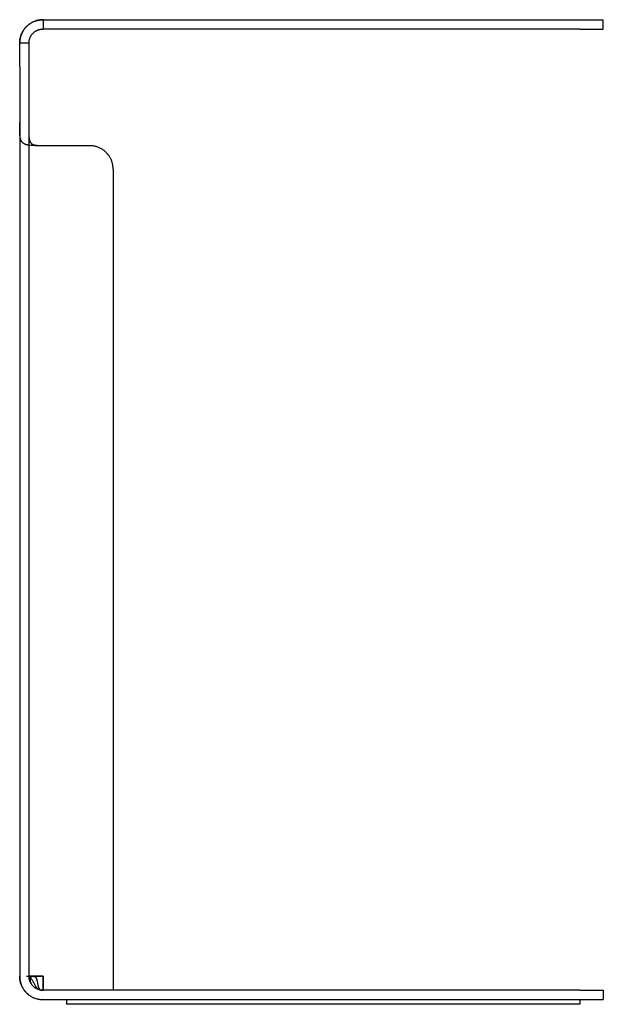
# Model space of a CAD drawing. Header units: millimetres. Extents: x 5000 to 5961, y 0 to 816.
# Tile 3 of 3: x 5711 to 5961, y 394 to 816. Entities that reach past the tile are written whole.
import ezdxf

# ---------------------------------------------------------------- set-up
doc = ezdxf.new("R2010")
doc.units = ezdxf.units.MM
doc.layers.add('Make2D$Sichtbar$Kurven', color=18, linetype='Continuous', true_color=0x000000)

msp = doc.modelspace()

# ---------------------------------------------------------------- linework, layer by layer
at = {"layer": 'Make2D$Sichtbar$Kurven', "color": 18, "lineweight": -3, "true_color": 0x000000}
for p, q in [((5715.69, 814.49), (5715.4, 814.29)), ((5715.45, 814.34), (5715.74, 814.54)), ((5715.98, 814.68), (5715.69, 814.49)), ((5715.74, 814.54), (5716.03, 814.73)), ((5716.28, 814.86), (5715.98, 814.68)), ((5716.03, 814.73), (5716.32, 814.9)), ((5716.58, 815.03), (5716.28, 814.86)), ((5716.32, 814.9), (5716.63, 815.07)), ((5716.89, 815.19), (5716.58, 815.03)), ((5716.63, 815.07), (5716.94, 815.22)), ((5717.21, 815.34), (5716.89, 815.19)), ((5716.94, 815.22), (5717.25, 815.37)), ((5717.53, 815.47), (5717.21, 815.34)), ((5717.25, 815.37), (5717.57, 815.5)), ((5717.86, 815.6), (5717.53, 815.47)), ((5717.57, 815.5), (5717.89, 815.62)), ((5718.19, 815.71), (5717.86, 815.6)), ((5717.89, 815.62), (5718.22, 815.73)), ((5718.52, 815.81), (5718.19, 815.71)), ((5718.22, 815.73), (5718.55, 815.83)), ((5718.86, 815.9), (5718.52, 815.81)), ((5718.55, 815.83), (5718.88, 815.92)), ((5719.2, 815.98), (5718.86, 815.9)), ((5718.88, 815.92), (5719.22, 815.99)), ((5719.54, 816.05), (5719.2, 815.98)), ((5719.22, 815.99), (5719.56, 816.06)), ((5719.89, 816.1), (5719.54, 816.05)), ((5719.56, 816.06), (5719.9, 816.11)), ((5720.23, 816.15), (5719.89, 816.1)), ((5719.9, 816.11), (5720.24, 816.15)), ((5720.58, 816.18), (5720.23, 816.15)), ((5720.24, 816.15), (5720.59, 816.18)), ((5720.93, 816.19), (5720.58, 816.18)), ((5720.59, 816.18), (5720.93, 816.2)), ((5720.93, 816.2), (5721.28, 816.2)), ((5721.28, 816.2), (5720.93, 816.19)), ((5721.28, 816.2), (5721.28, 816.2)), ((5721.28, 816.2), (5721.28, 812.2)), ((5721.28, 816.2), (5951.28, 816.2)), ((5721.28, 816.2), (5721.28, 812.2)), ((5951.28, 816.2), (5961.28, 816.2)), ((5961.28, 812.2), (5961.28, 816.2)), ((5712.14, 810.27), (5712.01, 809.95)), ((5712.05, 810.08), (5712.19, 810.4)), ((5712.29, 810.58), (5712.14, 810.27)), ((5712.19, 810.4), (5712.34, 810.71)), ((5712.45, 810.9), (5712.29, 810.58)), ((5712.34, 810.71), (5712.5, 811.01)), ((5712.62, 811.2), (5712.45, 810.9)), ((5712.5, 811.01), (5712.67, 811.31)), ((5712.8, 811.5), (5712.62, 811.2)), ((5712.67, 811.31), (5712.85, 811.61)), ((5712.99, 811.79), (5712.8, 811.5)), ((5712.85, 811.61), (5713.04, 811.9)), ((5713.19, 812.08), (5712.99, 811.79)), ((5713.04, 811.9), (5713.24, 812.18)), ((5713.4, 812.36), (5713.19, 812.08)), ((5713.24, 812.18), (5713.45, 812.45)), ((5713.62, 812.63), (5713.4, 812.36)), ((5713.45, 812.45), (5713.67, 812.72)), ((5713.85, 812.89), (5713.62, 812.63)), ((5713.67, 812.72), (5713.9, 812.97)), ((5714.08, 813.15), (5713.85, 812.89)), ((5713.9, 812.97), (5714.14, 813.22)), ((5714.33, 813.39), (5714.08, 813.15)), ((5714.14, 813.22), (5714.39, 813.47)), ((5714.59, 813.63), (5714.33, 813.39)), ((5714.39, 813.47), (5714.64, 813.7)), ((5714.85, 813.86), (5714.59, 813.63)), ((5714.64, 813.7), (5714.9, 813.92)), ((5715.12, 814.08), (5714.85, 813.86)), ((5714.9, 813.92), (5715.17, 814.14)), ((5715.4, 814.29), (5715.12, 814.08)), ((5715.17, 814.14), (5715.45, 814.34)), ((5716.74, 810.16), (5716.88, 810.31)), ((5716.88, 810.31), (5717.02, 810.46)), ((5717.02, 810.46), (5717.17, 810.6)), ((5717.17, 810.6), (5717.32, 810.74)), ((5717.32, 810.74), (5717.48, 810.87)), ((5717.48, 810.87), (5717.64, 810.99)), ((5717.64, 810.99), (5717.81, 811.12)), ((5717.81, 811.12), (5717.98, 811.23)), ((5717.98, 811.23), (5718.15, 811.34)), ((5718.15, 811.34), (5718.33, 811.44)), ((5718.33, 811.44), (5718.51, 811.54)), ((5718.51, 811.54), (5718.69, 811.63)), ((5718.69, 811.63), (5718.88, 811.72)), ((5718.88, 811.72), (5719.07, 811.79)), ((5719.07, 811.79), (5719.26, 811.86)), ((5719.26, 811.86), (5719.46, 811.93)), ((5719.46, 811.93), (5719.65, 811.99)), ((5719.65, 811.99), (5719.85, 812.04)), ((5719.85, 812.04), (5720.05, 812.08)), ((5720.05, 812.08), (5720.26, 812.12)), ((5720.26, 812.12), (5720.46, 812.15)), ((5720.46, 812.15), (5720.66, 812.17)), ((5720.66, 812.17), (5720.87, 812.19)), ((5720.87, 812.19), (5721.07, 812.2)), ((5721.07, 812.2), (5721.28, 812.2)), ((5951.28, 812.2), (5721.28, 812.2)), ((5951.28, 812.2), (5961.28, 812.2)), ((5711.28, 806.2), (5711.33, 807.18)), ((5711.3, 806.9), (5711.28, 806.55)), ((5711.28, 806.55), (5711.28, 806.2)), ((5715.28, 806.2), (5711.28, 806.2)), ((5715.28, 806.2), (5711.28, 806.2)), ((5711.28, 796.2), (5711.28, 806.2)), ((5711.33, 807.25), (5711.3, 806.9)), ((5711.38, 807.59), (5711.33, 807.25)), ((5711.35, 807.42), (5711.4, 807.76)), ((5711.43, 807.94), (5711.38, 807.59)), ((5711.4, 807.76), (5711.46, 808.1)), ((5711.5, 808.28), (5711.43, 807.94)), ((5711.46, 808.1), (5711.53, 808.44)), ((5711.57, 808.62), (5711.5, 808.28)), ((5711.53, 808.44), (5711.61, 808.77)), ((5711.67, 808.96), (5711.57, 808.62)), ((5711.61, 808.77), (5711.7, 809.11)), ((5711.77, 809.29), (5711.67, 808.96)), ((5711.7, 809.11), (5711.81, 809.43)), ((5711.88, 809.62), (5711.77, 809.29)), ((5711.81, 809.43), (5711.92, 809.76)), ((5712.01, 809.95), (5711.88, 809.62)), ((5711.92, 809.76), (5712.05, 810.08)), ((5715.28, 806.41), (5715.29, 806.61)), ((5715.28, 806.2), (5715.28, 806.41)), ((5715.28, 796.2), (5715.28, 806.2)), ((5715.29, 806.61), (5715.31, 806.82)), ((5715.31, 806.82), (5715.33, 807.02)), ((5715.33, 807.02), (5715.36, 807.22)), ((5715.36, 807.22), (5715.4, 807.42)), ((5715.4, 807.42), (5715.44, 807.62)), ((5715.44, 807.62), (5715.49, 807.82)), ((5715.49, 807.82), (5715.55, 808.02)), ((5715.55, 808.02), (5715.61, 808.22)), ((5715.61, 808.22), (5715.68, 808.41)), ((5715.68, 808.41), (5715.76, 808.6)), ((5715.76, 808.6), (5715.85, 808.79)), ((5715.85, 808.79), (5715.94, 808.97)), ((5715.94, 808.97), (5716.03, 809.15)), ((5716.03, 809.15), (5716.14, 809.33)), ((5716.14, 809.33), (5716.25, 809.5)), ((5716.25, 809.5), (5716.36, 809.67)), ((5716.36, 809.67), (5716.48, 809.84)), ((5716.48, 809.84), (5716.61, 810)), ((5716.61, 810), (5716.74, 810.16)), ((5711.28, 796.2), (5711.28, 406.2)), ((5715.28, 406.2), (5715.28, 796.2)), ((5711.29, 768.49), (5711.28, 772.19)), ((5711.33, 767.3), (5711.29, 768.49)), ((5715.29, 768.18), (5715.28, 771.81)), ((5715.35, 766.24), (5715.29, 768.18)), ((5711.37, 766.72), (5711.33, 767.3)), ((5711.39, 766.45), (5711.37, 766.72)), ((5711.42, 766.19), (5711.39, 766.45)), ((5711.45, 765.94), (5711.42, 766.19)), ((5711.49, 765.7), (5711.45, 765.94)), ((5711.53, 765.47), (5711.49, 765.7)), ((5711.55, 765.36), (5711.53, 765.47)), ((5711.58, 765.25), (5711.55, 765.36)), ((5711.6, 765.14), (5711.58, 765.25)), ((5711.63, 765.04), (5711.6, 765.14)), ((5711.66, 764.94), (5711.63, 765.04)), ((5711.7, 764.84), (5711.66, 764.94)), ((5711.73, 764.74), (5711.7, 764.84)), ((5711.77, 764.65), (5711.73, 764.74)), ((5711.81, 764.55), (5711.77, 764.65)), ((5711.85, 764.46), (5711.81, 764.55)), ((5711.9, 764.37), (5711.85, 764.46)), ((5711.95, 764.28), (5711.9, 764.37)), ((5712, 764.19), (5711.95, 764.28)), ((5712.05, 764.11), (5712, 764.19)), ((5712.1, 764.02), (5712.05, 764.11)), ((5712.16, 763.94), (5712.1, 764.02)), ((5712.22, 763.86), (5712.16, 763.94)), ((5712.29, 763.77), (5712.22, 763.86)), ((5715.39, 765.78), (5715.35, 766.24)), ((5715.41, 765.56), (5715.39, 765.78)), ((5715.44, 765.34), (5715.41, 765.56)), ((5715.47, 765.12), (5715.44, 765.34)), ((5715.51, 764.91), (5715.47, 765.12)), ((5715.53, 764.81), (5715.51, 764.91)), ((5715.55, 764.71), (5715.53, 764.81)), ((5715.58, 764.61), (5715.55, 764.71)), ((5715.6, 764.51), (5715.58, 764.61)), ((5715.63, 764.41), (5715.6, 764.51)), ((5715.66, 764.32), (5715.63, 764.41)), ((5715.69, 764.22), (5715.66, 764.32)), ((5715.72, 764.13), (5715.69, 764.22)), ((5715.76, 764.04), (5715.72, 764.13)), ((5715.8, 763.95), (5715.76, 764.04)), ((5715.84, 763.86), (5715.8, 763.95)), ((5715.88, 763.78), (5715.84, 763.86)), ((5712.37, 763.68), (5712.29, 763.77)), ((5712.45, 763.59), (5712.37, 763.68)), ((5712.53, 763.5), (5712.45, 763.59)), ((5712.57, 763.46), (5712.53, 763.5)), ((5712.62, 763.42), (5712.57, 763.46)), ((5712.66, 763.38), (5712.62, 763.42)), ((5712.7, 763.34), (5712.66, 763.38)), ((5712.75, 763.31), (5712.7, 763.34)), ((5712.79, 763.27), (5712.75, 763.31)), ((5712.84, 763.23), (5712.79, 763.27)), ((5712.88, 763.2), (5712.84, 763.23)), ((5712.93, 763.16), (5712.88, 763.2)), ((5712.98, 763.13), (5712.93, 763.16)), ((5713.02, 763.1), (5712.98, 763.13)), ((5713.07, 763.07), (5713.02, 763.1)), ((5713.12, 763.04), (5713.07, 763.07)), ((5713.17, 763.01), (5713.12, 763.04)), ((5713.27, 762.95), (5713.17, 763.01)), ((5713.37, 762.9), (5713.27, 762.95)), ((5713.48, 762.85), (5713.37, 762.9)), ((5713.59, 762.8), (5713.48, 762.85)), ((5713.7, 762.75), (5713.59, 762.8)), ((5713.81, 762.71), (5713.7, 762.75)), ((5713.93, 762.67), (5713.81, 762.71)), ((5714.05, 762.63), (5713.93, 762.67)), ((5714.17, 762.59), (5714.05, 762.63)), ((5714.3, 762.56), (5714.17, 762.59)), ((5714.42, 762.53), (5714.3, 762.56)), ((5714.56, 762.5), (5714.42, 762.53)), ((5714.83, 762.45), (5714.56, 762.5)), ((5715.12, 762.4), (5714.83, 762.45)), ((5715.42, 762.36), (5715.12, 762.4)), ((5716.08, 762.28), (5715.42, 762.36)), ((5715.92, 763.69), (5715.88, 763.78)), ((5715.97, 763.61), (5715.92, 763.69)), ((5716.02, 763.53), (5715.97, 763.61)), ((5716.07, 763.46), (5716.02, 763.53)), ((5716.12, 763.38), (5716.07, 763.46)), ((5716.48, 762.25), (5716.08, 762.28)), ((5716.17, 763.31), (5716.12, 763.38)), ((5716.23, 763.24), (5716.17, 763.31)), ((5716.29, 763.17), (5716.23, 763.24)), ((5716.32, 763.13), (5716.29, 763.17)), ((5716.35, 763.1), (5716.32, 763.13)), ((5716.38, 763.07), (5716.35, 763.1)), ((5716.41, 763.04), (5716.38, 763.07)), ((5716.44, 763), (5716.41, 763.04)), ((5716.48, 762.97), (5716.44, 763)), ((5716.51, 762.94), (5716.48, 762.97)), ((5716.89, 762.22), (5716.48, 762.25)), ((5716.54, 762.91), (5716.51, 762.94)), ((5716.58, 762.89), (5716.54, 762.91)), ((5716.61, 762.86), (5716.58, 762.89)), ((5716.65, 762.83), (5716.61, 762.86)), ((5716.68, 762.8), (5716.65, 762.83)), ((5716.72, 762.78), (5716.68, 762.8)), ((5716.76, 762.75), (5716.72, 762.78)), ((5716.8, 762.73), (5716.76, 762.75)), ((5716.84, 762.7), (5716.8, 762.73)), ((5716.87, 762.68), (5716.84, 762.7)), ((5716.91, 762.65), (5716.87, 762.68)), ((5717.71, 762.19), (5716.89, 762.22)), ((5716.95, 762.63), (5716.91, 762.65)), ((5717, 762.61), (5716.95, 762.63)), ((5717.04, 762.59), (5717, 762.61)), ((5717.08, 762.57), (5717.04, 762.59)), ((5717.12, 762.55), (5717.08, 762.57)), ((5717.17, 762.53), (5717.12, 762.55)), ((5717.21, 762.51), (5717.17, 762.53)), ((5717.25, 762.49), (5717.21, 762.51)), ((5717.3, 762.47), (5717.25, 762.49)), ((5717.35, 762.46), (5717.3, 762.47)), ((5717.39, 762.44), (5717.35, 762.46)), ((5717.44, 762.43), (5717.39, 762.44)), ((5717.53, 762.4), (5717.44, 762.43)), ((5717.67, 762.36), (5717.53, 762.4)), ((5717.81, 762.33), (5717.67, 762.36)), ((5719.4, 762.19), (5717.71, 762.19)), ((5717.95, 762.31), (5717.81, 762.33)), ((5718.09, 762.28), (5717.95, 762.31)), ((5718.24, 762.26), (5718.09, 762.28)), ((5718.39, 762.25), (5718.24, 762.26)), ((5718.54, 762.23), (5718.39, 762.25)), ((5718.7, 762.22), (5718.54, 762.23)), ((5719.01, 762.2), (5718.7, 762.22)), ((5719.34, 762.19), (5719.01, 762.2)), ((5720, 762.19), (5719.34, 762.19)), ((5720, 762.19), (5719.4, 762.19)), ((5720.64, 762.2), (5719.47, 762.19)), ((5720.84, 762.2), (5720, 762.19)), ((5720.94, 762.2), (5720.84, 762.2)), ((5721.28, 762.2), (5720.94, 762.2)), ((5741.29, 762.2), (5721.28, 762.2)), ((5741.64, 762.19), (5741.29, 762.2)), ((5741.64, 762.19), (5741.29, 762.2)), ((5741.99, 762.18), (5741.64, 762.19)), ((5741.99, 762.18), (5741.64, 762.19)), ((5742.33, 762.14), (5741.99, 762.18)), ((5742.33, 762.15), (5741.99, 762.18)), ((5742.68, 762.1), (5742.33, 762.15)), ((5742.68, 762.1), (5742.33, 762.14)), ((5743.02, 762.05), (5742.68, 762.1)), ((5743.02, 762.05), (5742.68, 762.1)), ((5743.37, 761.98), (5743.02, 762.05)), ((5743.37, 761.98), (5743.02, 762.05)), ((5743.71, 761.9), (5743.37, 761.98)), ((5743.71, 761.9), (5743.37, 761.98)), ((5744.04, 761.81), (5743.71, 761.9)), ((5744.04, 761.81), (5743.71, 761.9)), ((5744.38, 761.71), (5744.04, 761.81)), ((5744.38, 761.71), (5744.04, 761.81)), ((5744.71, 761.59), (5744.38, 761.71)), ((5744.71, 761.6), (5744.38, 761.71)), ((5745.03, 761.47), (5744.71, 761.6)), ((5745.03, 761.47), (5744.71, 761.59)), ((5745.35, 761.33), (5745.03, 761.47)), ((5745.36, 761.34), (5745.03, 761.47)), ((5745.67, 761.18), (5745.35, 761.33)), ((5745.67, 761.19), (5745.36, 761.34)), ((5745.98, 761.03), (5745.67, 761.19)), ((5745.98, 761.03), (5745.67, 761.18)), ((5746.28, 760.86), (5745.98, 761.03)), ((5746.29, 760.86), (5745.98, 761.03)), ((5746.58, 760.68), (5746.28, 760.86)), ((5746.59, 760.68), (5746.29, 760.86)), ((5746.88, 760.49), (5746.58, 760.68)), ((5746.88, 760.49), (5746.59, 760.68)), ((5747.16, 760.29), (5746.88, 760.49)), ((5747.17, 760.29), (5746.88, 760.49)), ((5747.44, 760.08), (5747.16, 760.29)), ((5747.45, 760.08), (5747.17, 760.29)), ((5747.71, 759.86), (5747.44, 760.08)), ((5747.72, 759.86), (5747.45, 760.08)), ((5747.97, 759.63), (5747.71, 759.86)), ((5747.98, 759.63), (5747.72, 759.86)), ((5748.23, 759.39), (5747.97, 759.63)), ((5748.24, 759.39), (5747.98, 759.63)), ((5748.47, 759.14), (5748.23, 759.39)), ((5748.48, 759.15), (5748.24, 759.39)), ((5748.71, 758.89), (5748.47, 759.14)), ((5748.72, 758.89), (5748.48, 759.15)), ((5748.94, 758.62), (5748.71, 758.89)), ((5748.95, 758.63), (5748.72, 758.89)), ((5749.16, 758.35), (5748.94, 758.62)), ((5749.17, 758.36), (5748.95, 758.63)), ((5749.37, 758.07), (5749.16, 758.35)), ((5749.38, 758.08), (5749.17, 758.36)), ((5749.57, 757.79), (5749.37, 758.07)), ((5749.58, 757.79), (5749.38, 758.08)), ((5749.76, 757.5), (5749.57, 757.79)), ((5749.77, 757.5), (5749.58, 757.79)), ((5749.94, 757.2), (5749.76, 757.5)), ((5749.95, 757.2), (5749.77, 757.5)), ((5750.11, 756.89), (5749.94, 757.2)), ((5750.12, 756.89), (5749.95, 757.2)), ((5750.27, 756.58), (5750.11, 756.89)), ((5750.28, 756.58), (5750.12, 756.89)), ((5750.41, 756.26), (5750.27, 756.58)), ((5750.42, 756.27), (5750.28, 756.58)), ((5750.55, 755.94), (5750.41, 756.26)), ((5750.56, 755.95), (5750.42, 756.27)), ((5750.68, 755.62), (5750.55, 755.94)), ((5750.69, 755.62), (5750.56, 755.95)), ((5750.79, 755.29), (5750.68, 755.62)), ((5750.8, 755.29), (5750.69, 755.62)), ((5750.89, 754.95), (5750.79, 755.29)), ((5750.9, 754.96), (5750.8, 755.29)), ((5750.98, 754.62), (5750.89, 754.95)), ((5750.99, 754.62), (5750.9, 754.96)), ((5751.06, 754.28), (5750.98, 754.62)), ((5751.07, 754.28), (5750.99, 754.62)), ((5751.13, 753.94), (5751.06, 754.28)), ((5751.14, 753.94), (5751.07, 754.28)), ((5751.18, 753.59), (5751.13, 753.94)), ((5751.19, 753.59), (5751.14, 753.94)), ((5751.22, 753.24), (5751.18, 753.59)), ((5751.23, 753.25), (5751.19, 753.59)), ((5751.25, 752.9), (5751.22, 753.24)), ((5751.26, 752.9), (5751.23, 753.25)), ((5751.27, 752.55), (5751.25, 752.9)), ((5751.28, 752.55), (5751.26, 752.9)), ((5751.28, 752.2), (5751.27, 752.55)), ((5751.29, 752.2), (5751.28, 752.55)), ((5751.29, 752.2), (5751.28, 400.2)), ((5711.29, 405.84), (5711.28, 406.2)), ((5711.28, 406.2), (5711.28, 405.86)), ((5711.28, 405.86), (5711.3, 405.52)), ((5711.31, 405.48), (5711.29, 405.84)), ((5711.3, 405.52), (5711.33, 405.18)), ((5711.34, 405.13), (5711.31, 405.48)), ((5711.33, 405.18), (5711.37, 404.84)), ((5711.39, 404.77), (5711.34, 405.13)), ((5714.14, 406.2), (5714.14, 406.2)), ((5714.14, 406.2), (5715.28, 406.2)), ((5715.28, 406.2), (5715.28, 406)), ((5717.04, 406.2), (5715.28, 406.2)), ((5715.28, 406.2), (5717.04, 406.2)), ((5715.28, 406), (5715.28, 406.2)), ((5715.28, 406), (5715.29, 405.8)), ((5715.29, 405.8), (5715.28, 406)), ((5715.29, 405.8), (5715.31, 405.6)), ((5715.31, 405.6), (5715.29, 405.8)), ((5715.31, 405.6), (5715.33, 405.4)), ((5715.33, 405.39), (5715.31, 405.6)), ((5715.33, 405.4), (5715.37, 405.2)), ((5715.36, 405.2), (5715.33, 405.39)), ((5715.4, 405), (5715.36, 405.2)), ((5715.37, 405.2), (5715.4, 405)), ((5715.86, 405.19), (5715.87, 405.26)), ((5715.86, 405.11), (5715.86, 405.19)), ((5715.87, 405.26), (5715.88, 405.32)), ((5715.88, 405.32), (5715.89, 405.36)), ((5715.89, 405.36), (5715.9, 405.39)), ((5715.9, 405.39), (5715.91, 405.42)), ((5715.91, 405.45), (5715.92, 405.48)), ((5715.91, 405.42), (5715.91, 405.45)), ((5715.92, 405.48), (5715.93, 405.51)), ((5715.93, 405.51), (5715.94, 405.55)), ((5715.94, 405.55), (5715.95, 405.58)), ((5715.95, 405.58), (5715.96, 405.6)), ((5716.1, 405.37), (5715.95, 405.56)), ((5715.96, 405.6), (5715.98, 405.63)), ((5715.98, 405.63), (5715.99, 405.66)), ((5715.99, 405.66), (5716, 405.69)), ((5716, 405.69), (5716.01, 405.72)), ((5716.01, 405.72), (5716.03, 405.75)), ((5716.03, 405.75), (5716.04, 405.77)), ((5716.04, 405.77), (5716.06, 405.8)), ((5716.06, 405.8), (5716.08, 405.82)), ((5716.08, 405.82), (5716.09, 405.85)), ((5716.09, 405.85), (5716.11, 405.87)), ((5716.26, 405.18), (5716.1, 405.37)), ((5716.11, 405.87), (5716.12, 405.89)), ((5716.12, 405.89), (5716.14, 405.91)), ((5716.14, 405.91), (5716.15, 405.93)), ((5716.15, 405.93), (5716.17, 405.94)), ((5716.17, 405.94), (5716.18, 405.96)), ((5716.18, 405.96), (5716.2, 405.97)), ((5716.2, 405.97), (5716.22, 405.99)), ((5716.22, 405.99), (5716.23, 406)), ((5716.23, 406), (5716.25, 406.02)), ((5716.25, 406.02), (5716.27, 406.03)), ((5716.4, 404.99), (5716.26, 405.18)), ((5716.27, 406.03), (5716.29, 406.04)), ((5716.29, 406.04), (5716.3, 406.06)), ((5716.3, 406.06), (5716.32, 406.07)), ((5716.32, 406.07), (5716.34, 406.08)), ((5716.34, 406.08), (5716.36, 406.09)), ((5716.36, 406.09), (5716.41, 406.11)), ((5716.41, 406.11), (5716.45, 406.12)), ((5716.45, 406.12), (5716.49, 406.14)), ((5716.49, 406.14), (5716.54, 406.15)), ((5716.54, 406.15), (5716.59, 406.16)), ((5716.59, 406.16), (5716.63, 406.17)), ((5716.63, 406.17), (5716.68, 406.18)), ((5716.68, 406.18), (5716.72, 406.19)), ((5716.72, 406.19), (5716.77, 406.19)), ((5716.77, 406.19), (5716.82, 406.2)), ((5716.78, 406.2), (5716.9, 406.2)), ((5716.82, 406.2), (5716.87, 406.2)), ((5716.87, 406.2), (5716.91, 406.2)), ((5716.9, 406.2), (5716.9, 406.2)), ((5716.9, 406.2), (5716.94, 406.2)), ((5716.91, 406.2), (5716.96, 406.2)), ((5716.96, 406.2), (5717.01, 406.2)), ((5717.01, 406.2), (5717.08, 406.2)), ((5717.08, 406.2), (5721.24, 406.2)), ((5721.28, 406.2), (5717.08, 406.2)), ((5717.08, 406.2), (5717.19, 406.2)), ((5717.19, 406.2), (5717.25, 406.19)), ((5717.25, 406.19), (5717.3, 406.19)), ((5717.3, 406.19), (5717.35, 406.18)), ((5717.35, 406.18), (5717.41, 406.18)), ((5717.41, 406.18), (5717.46, 406.17)), ((5717.46, 406.17), (5717.51, 406.16)), ((5717.51, 406.16), (5717.53, 406.15)), ((5717.53, 406.15), (5717.56, 406.15)), ((5717.56, 406.15), (5717.58, 406.14)), ((5717.58, 406.14), (5717.6, 406.14)), ((5717.6, 406.14), (5717.63, 406.13)), ((5717.63, 406.13), (5717.65, 406.12)), ((5717.65, 406.12), (5717.67, 406.11)), ((5717.67, 406.11), (5717.7, 406.1)), ((5717.7, 406.1), (5717.72, 406.09)), ((5717.72, 406.09), (5717.74, 406.09)), ((5717.74, 406.09), (5717.76, 406.08)), ((5717.76, 406.08), (5717.78, 406.06)), ((5717.78, 406.06), (5717.81, 406.05)), ((5717.81, 406.05), (5717.83, 406.04)), ((5717.83, 406.04), (5717.85, 406.03)), ((5717.85, 406.03), (5717.87, 406.02)), ((5717.87, 406.02), (5717.89, 406)), ((5717.89, 406), (5717.91, 405.99)), ((5717.91, 405.99), (5717.93, 405.97)), ((5717.93, 405.97), (5717.95, 405.96)), ((5717.95, 405.96), (5717.97, 405.94)), ((5717.97, 405.94), (5717.99, 405.93)), ((5717.99, 405.93), (5718.01, 405.91)), ((5718.01, 405.91), (5718.03, 405.89)), ((5718.03, 405.89), (5718.05, 405.87)), ((5718.05, 405.87), (5718.07, 405.85)), ((5718.07, 405.85), (5718.09, 405.83)), ((5718.09, 405.83), (5718.1, 405.81)), ((5718.1, 405.81), (5718.12, 405.79)), ((5718.12, 405.79), (5718.14, 405.77)), ((5718.14, 405.77), (5718.16, 405.74)), ((5718.16, 405.74), (5718.18, 405.72)), ((5718.18, 405.72), (5718.19, 405.69)), ((5718.19, 405.69), (5718.21, 405.67)), ((5718.21, 405.67), (5718.23, 405.64)), ((5718.23, 405.64), (5718.25, 405.61)), ((5718.25, 405.61), (5718.28, 405.55)), ((5718.28, 405.55), (5718.31, 405.49)), ((5718.31, 405.49), (5718.35, 405.43)), ((5718.35, 405.43), (5718.38, 405.36)), ((5718.38, 405.36), (5718.41, 405.29)), ((5718.41, 405.29), (5718.44, 405.21)), ((5718.44, 405.21), (5718.49, 405.09)), ((5721.28, 400.2), (5721.28, 406.2)), ((5721.28, 406.2), (5721.28, 406.2)), ((5721.28, 406.2), (5721.28, 400.2)), ((5711.37, 404.84), (5711.42, 404.5)), ((5711.44, 404.42), (5711.39, 404.77)), ((5711.42, 404.5), (5711.49, 404.17)), ((5711.52, 404.07), (5711.44, 404.42)), ((5711.49, 404.17), (5711.56, 403.83)), ((5711.6, 403.72), (5711.52, 404.07)), ((5711.56, 403.83), (5711.65, 403.5)), ((5711.69, 403.37), (5711.6, 403.72)), ((5711.65, 403.5), (5711.75, 403.17)), ((5711.8, 403.03), (5711.69, 403.37)), ((5711.75, 403.17), (5711.85, 402.85)), ((5711.92, 402.69), (5711.8, 403.03)), ((5711.85, 402.85), (5711.97, 402.53)), ((5712.05, 402.36), (5711.92, 402.69)), ((5711.97, 402.53), (5712.11, 402.22)), ((5712.19, 402.03), (5712.05, 402.36)), ((5712.11, 402.22), (5712.25, 401.91)), ((5712.25, 401.91), (5712.4, 401.6)), ((5712.41, 401.59), (5712.26, 401.89)), ((5712.4, 401.6), (5712.56, 401.3)), ((5712.57, 401.29), (5712.41, 401.59)), ((5712.56, 401.3), (5712.73, 401)), ((5712.74, 400.99), (5712.57, 401.29)), ((5712.73, 401), (5712.92, 400.72)), ((5712.92, 400.71), (5712.74, 400.99)), ((5715.4, 405), (5715.45, 404.81)), ((5715.44, 404.8), (5715.4, 405)), ((5715.49, 404.6), (5715.44, 404.8)), ((5715.45, 404.81), (5715.5, 404.61)), ((5715.55, 404.41), (5715.49, 404.6)), ((5715.5, 404.61), (5715.55, 404.42)), ((5715.55, 404.42), (5715.61, 404.23)), ((5715.61, 404.22), (5715.55, 404.41)), ((5715.61, 404.23), (5715.68, 404.04)), ((5715.68, 404.03), (5715.61, 404.22)), ((5715.68, 404.04), (5715.76, 403.85)), ((5715.76, 403.84), (5715.68, 404.03)), ((5715.76, 403.85), (5715.84, 403.67)), ((5715.84, 403.66), (5715.76, 403.84)), ((5715.84, 404.89), (5715.85, 404.97)), ((5715.84, 404.81), (5715.84, 404.89)), ((5715.84, 404.73), (5715.84, 404.81)), ((5715.85, 404.65), (5715.84, 404.73)), ((5715.84, 403.67), (5715.93, 403.49)), ((5715.93, 403.48), (5715.84, 403.66)), ((5715.85, 405.04), (5715.86, 405.11)), ((5715.85, 404.97), (5715.85, 405.04)), ((5715.85, 404.57), (5715.85, 404.65)), ((5715.86, 404.48), (5715.85, 404.57)), ((5715.86, 404.4), (5715.86, 404.48)), ((5715.87, 404.32), (5715.86, 404.4)), ((5715.88, 404.23), (5715.87, 404.32)), ((5715.9, 404.15), (5715.88, 404.23)), ((5715.91, 404.06), (5715.9, 404.15)), ((5715.93, 403.98), (5715.91, 404.06)), ((5715.95, 403.89), (5715.93, 403.98)), ((5715.93, 403.48), (5716.03, 403.29)), ((5716.03, 403.29), (5715.93, 403.48)), ((5715.97, 403.8), (5715.95, 403.89)), ((5716, 403.71), (5715.97, 403.8)), ((5716.03, 403.61), (5716, 403.71)), ((5716.06, 403.52), (5716.03, 403.61)), ((5716.03, 403.29), (5716.13, 403.11)), ((5716.13, 403.12), (5716.03, 403.29)), ((5716.09, 403.42), (5716.06, 403.52)), ((5716.13, 403.32), (5716.09, 403.42)), ((5716.17, 403.22), (5716.13, 403.32)), ((5716.24, 402.94), (5716.13, 403.12)), ((5716.13, 403.11), (5716.24, 402.94)), ((5716.21, 403.12), (5716.17, 403.22)), ((5716.26, 403.03), (5716.21, 403.12)), ((5716.24, 402.94), (5716.36, 402.77)), ((5716.36, 402.77), (5716.24, 402.94)), ((5716.31, 402.93), (5716.26, 403.03)), ((5716.36, 402.84), (5716.31, 402.93)), ((5716.41, 402.75), (5716.36, 402.84)), ((5716.36, 402.77), (5716.48, 402.6)), ((5716.48, 402.6), (5716.36, 402.77)), ((5716.54, 404.79), (5716.4, 404.99)), ((5716.47, 402.66), (5716.41, 402.75)), ((5716.52, 402.57), (5716.47, 402.66)), ((5716.48, 402.6), (5716.61, 402.43)), ((5716.6, 402.44), (5716.48, 402.6)), ((5716.59, 402.48), (5716.52, 402.57)), ((5716.67, 404.58), (5716.54, 404.79)), ((5716.65, 402.4), (5716.59, 402.48)), ((5716.73, 402.28), (5716.6, 402.44)), ((5716.61, 402.43), (5716.74, 402.28)), ((5716.72, 402.31), (5716.65, 402.4)), ((5716.8, 404.37), (5716.67, 404.58)), ((5716.79, 402.23), (5716.72, 402.31)), ((5716.87, 402.13), (5716.73, 402.28)), ((5716.74, 402.28), (5716.88, 402.12)), ((5716.86, 402.14), (5716.79, 402.23)), ((5716.92, 404.16), (5716.8, 404.37)), ((5716.94, 402.06), (5716.86, 402.14)), ((5717.01, 401.98), (5716.87, 402.13)), ((5716.88, 402.12), (5717.02, 401.97)), ((5717.03, 403.94), (5716.92, 404.16)), ((5717.02, 401.97), (5716.94, 402.06)), ((5717.16, 401.83), (5717.01, 401.98)), ((5717.14, 403.72), (5717.03, 403.94)), ((5717.34, 403.33), (5717.14, 403.72)), ((5717.31, 401.7), (5717.16, 401.83)), ((5717.47, 401.56), (5717.31, 401.7)), ((5717.41, 403.18), (5717.34, 403.33)), ((5717.71, 402.61), (5717.41, 403.18)), ((5717.63, 401.43), (5717.47, 401.56)), ((5717.8, 401.31), (5717.63, 401.43)), ((5717.86, 402.33), (5717.71, 402.61)), ((5717.97, 401.2), (5717.8, 401.31)), ((5717.94, 402.19), (5717.86, 402.33)), ((5718.02, 402.06), (5717.94, 402.19)), ((5718.14, 401.08), (5717.97, 401.2)), ((5718.1, 401.92), (5718.02, 402.06)), ((5718.19, 401.79), (5718.1, 401.92)), ((5718.32, 400.98), (5718.14, 401.08)), ((5718.28, 401.66), (5718.19, 401.79)), ((5718.38, 401.53), (5718.28, 401.66)), ((5718.5, 400.88), (5718.32, 400.98)), ((5718.48, 401.4), (5718.38, 401.53)), ((5718.59, 401.27), (5718.48, 401.4)), ((5718.49, 405.09), (5718.53, 404.96)), ((5718.53, 404.96), (5718.57, 404.84)), ((5718.57, 404.84), (5718.61, 404.72)), ((5718.64, 401.21), (5718.59, 401.27)), ((5718.61, 404.72), (5718.64, 404.59)), ((5718.64, 404.59), (5718.67, 404.47)), ((5718.7, 401.15), (5718.64, 401.21)), ((5718.67, 404.47), (5718.73, 404.21)), ((5718.75, 401.09), (5718.7, 401.15)), ((5718.73, 404.21), (5718.92, 403.18)), ((5718.81, 401.03), (5718.75, 401.09)), ((5718.87, 400.98), (5718.81, 401.03)), ((5718.92, 400.92), (5718.87, 400.98)), ((5718.92, 403.18), (5719.07, 402.41)), ((5718.98, 400.88), (5718.92, 400.92)), ((5719.07, 402.41), (5719.13, 402.15)), ((5719.13, 402.15), (5719.16, 402.02)), ((5719.16, 402.02), (5719.2, 401.9)), ((5719.2, 401.9), (5719.23, 401.77)), ((5719.23, 401.77), (5719.28, 401.64)), ((5719.28, 401.64), (5719.32, 401.52)), ((5719.32, 401.52), (5719.37, 401.4)), ((5719.37, 401.4), (5719.42, 401.27)), ((5719.42, 401.27), (5719.45, 401.21)), ((5719.45, 401.21), (5719.48, 401.15)), ((5719.48, 401.15), (5719.52, 401.07)), ((5719.52, 401.07), (5719.56, 401)), ((5719.56, 401), (5719.6, 400.94)), ((5719.6, 400.94), (5719.64, 400.88)), ((5712.92, 400.72), (5713.11, 400.43)), ((5713.12, 400.43), (5712.92, 400.71)), ((5713.11, 400.43), (5713.31, 400.16)), ((5713.32, 400.15), (5713.12, 400.43)), ((5713.31, 400.16), (5713.52, 399.89)), ((5713.53, 399.89), (5713.32, 400.15)), ((5713.52, 399.89), (5713.74, 399.63)), ((5713.74, 399.63), (5713.53, 399.89)), ((5713.97, 399.37), (5713.74, 399.63)), ((5713.74, 399.63), (5713.97, 399.37)), ((5714.21, 399.13), (5713.97, 399.37)), ((5713.97, 399.37), (5714.21, 399.13)), ((5714.21, 399.13), (5714.56, 398.79)), ((5714.21, 399.13), (5714.45, 398.89)), ((5714.21, 399.13), (5714.45, 398.89)), ((5714.45, 398.89), (5714.71, 398.66)), ((5714.45, 398.89), (5714.7, 398.66)), ((5714.65, 398.72), (5715.21, 398.25)), ((5714.7, 398.66), (5714.96, 398.45)), ((5714.71, 398.66), (5714.97, 398.44)), ((5714.96, 398.45), (5715.23, 398.24)), ((5714.97, 398.44), (5715.23, 398.23)), ((5715.23, 398.24), (5715.51, 398.03)), ((5715.23, 398.23), (5715.51, 398.03)), ((5715.51, 398.03), (5715.79, 397.84)), ((5715.51, 398.03), (5715.79, 397.84)), ((5715.79, 397.84), (5716.08, 397.66)), ((5715.79, 397.84), (5716.08, 397.66)), ((5716.08, 397.66), (5716.38, 397.48)), ((5716.08, 397.66), (5716.37, 397.49)), ((5716.37, 397.49), (5716.67, 397.33)), ((5716.38, 397.48), (5716.68, 397.32)), ((5716.67, 397.33), (5716.97, 397.17)), ((5716.68, 397.32), (5716.98, 397.17)), ((5716.97, 397.17), (5717.28, 397.03)), ((5716.98, 397.17), (5717.29, 397.03)), ((5717.28, 397.03), (5717.6, 396.9)), ((5717.29, 397.03), (5717.61, 396.9)), ((5717.6, 396.9), (5717.92, 396.78)), ((5717.61, 396.9), (5717.93, 396.78)), ((5717.92, 396.78), (5718.24, 396.67)), ((5717.93, 396.78), (5718.25, 396.67)), ((5718.69, 400.79), (5718.5, 400.88)), ((5718.87, 400.7), (5718.69, 400.79)), ((5719.06, 400.62), (5718.87, 400.7)), ((5719.03, 400.83), (5718.98, 400.88)), ((5719.09, 400.78), (5719.03, 400.83)), ((5719.26, 400.55), (5719.06, 400.62)), ((5719.15, 400.74), (5719.09, 400.78)), ((5719.21, 400.69), (5719.15, 400.74)), ((5719.27, 400.65), (5719.21, 400.69)), ((5719.45, 400.48), (5719.26, 400.55)), ((5719.33, 400.61), (5719.27, 400.65)), ((5719.39, 400.58), (5719.33, 400.61)), ((5719.45, 400.54), (5719.39, 400.58)), ((5719.52, 400.51), (5719.45, 400.54)), ((5719.65, 400.43), (5719.45, 400.48)), ((5719.58, 400.47), (5719.52, 400.51)), ((5719.65, 400.44), (5719.58, 400.47)), ((5719.64, 400.88), (5719.66, 400.84)), ((5719.72, 400.42), (5719.65, 400.44)), ((5719.85, 400.37), (5719.65, 400.43)), ((5719.66, 400.84), (5719.68, 400.82)), ((5719.68, 400.82), (5719.7, 400.79)), ((5719.7, 400.79), (5719.72, 400.76)), ((5719.72, 400.76), (5719.74, 400.73)), ((5719.79, 400.39), (5719.72, 400.42)), ((5719.74, 400.73), (5719.76, 400.71)), ((5719.76, 400.71), (5719.79, 400.68)), ((5719.79, 400.68), (5719.81, 400.66)), ((5719.81, 400.66), (5719.83, 400.64)), ((5719.83, 400.64), (5719.85, 400.61)), ((5719.85, 400.61), (5719.88, 400.59)), ((5720.05, 400.33), (5719.85, 400.37)), ((5719.88, 400.59), (5719.9, 400.57)), ((5719.9, 400.57), (5719.92, 400.55)), ((5719.92, 400.55), (5719.94, 400.53)), ((5719.94, 400.53), (5719.97, 400.51)), ((5719.97, 400.51), (5719.99, 400.49)), ((5719.99, 400.49), (5720.02, 400.48)), ((5720.02, 400.48), (5720.04, 400.46)), ((5720.04, 400.46), (5720.07, 400.44)), ((5720.25, 400.29), (5720.05, 400.33)), ((5720.07, 400.44), (5720.09, 400.43)), ((5720.09, 400.43), (5720.12, 400.41)), ((5720.12, 400.41), (5720.14, 400.4)), ((5720.14, 400.4), (5720.17, 400.39)), ((5720.17, 400.39), (5720.19, 400.37)), ((5720.19, 400.37), (5720.22, 400.36)), ((5720.22, 400.36), (5720.25, 400.35)), ((5720.25, 400.35), (5720.27, 400.34)), ((5720.46, 400.26), (5720.25, 400.29)), ((5720.27, 400.34), (5720.3, 400.33)), ((5720.3, 400.33), (5720.33, 400.32)), ((5720.33, 400.32), (5720.35, 400.31)), ((5720.35, 400.31), (5720.38, 400.3)), ((5720.38, 400.3), (5720.41, 400.29)), ((5720.41, 400.29), (5720.44, 400.28)), ((5720.44, 400.28), (5720.47, 400.27)), ((5720.66, 400.23), (5720.46, 400.26)), ((5720.47, 400.27), (5720.53, 400.26)), ((5720.53, 400.26), (5720.59, 400.25)), ((5720.59, 400.25), (5720.65, 400.24)), ((5720.65, 400.24), (5720.72, 400.23)), ((5720.87, 400.21), (5720.66, 400.23)), ((5720.72, 400.23), (5720.78, 400.22)), ((5720.78, 400.22), (5720.85, 400.21)), ((5720.85, 400.21), (5720.92, 400.21)), ((5721.07, 400.2), (5720.87, 400.21)), ((5720.92, 400.21), (5721.06, 400.2)), ((5721.06, 400.2), (5721.2, 400.2)), ((5721.28, 400.2), (5721.07, 400.2)), ((5721.28, 400.2), (5721.19, 400.15)), ((5721.28, 400.2), (5721.28, 400.2)), ((5951.28, 400.2), (5721.28, 400.2)), ((5951.28, 400.2), (5961.28, 400.2)), ((5961.28, 400.2), (5961.28, 396.2)), ((5718.24, 396.67), (5718.56, 396.58)), ((5718.25, 396.67), (5718.58, 396.57)), ((5718.56, 396.58), (5718.89, 396.49)), ((5718.58, 396.57), (5718.91, 396.48)), ((5718.89, 396.49), (5719.23, 396.41)), ((5718.91, 396.48), (5719.24, 396.41)), ((5719.23, 396.41), (5719.56, 396.35)), ((5719.24, 396.41), (5719.58, 396.35)), ((5719.56, 396.35), (5719.9, 396.3)), ((5719.58, 396.35), (5719.92, 396.29)), ((5719.9, 396.3), (5720.23, 396.26)), ((5719.92, 396.29), (5720.26, 396.25)), ((5720.23, 396.26), (5720.57, 396.23)), ((5720.26, 396.25), (5720.6, 396.22)), ((5720.47, 396.26), (5721.17, 396.21)), ((5720.47, 396.26), (5721.18, 396.2)), ((5720.57, 396.23), (5720.91, 396.21)), ((5720.6, 396.22), (5720.94, 396.21)), ((5720.91, 396.21), (5721.25, 396.2)), ((5720.94, 396.21), (5721.28, 396.2)), ((5721.13, 396.2), (5721.11, 396.21)), ((5721.24, 396.2), (5721.16, 396.2)), ((5721.24, 396.2), (5721.24, 396.2)), ((5721.24, 396.2), (5721.24, 396.2)), ((5721.26, 396.2), (5721.28, 396.2)), ((5721.28, 396.2), (5721.28, 396.2)), ((5721.28, 396.2), (5721.28, 396.2)), ((5721.28, 396.2), (5721.28, 396.2)), ((5721.28, 396.2), (5951.28, 396.2)), ((5731.28, 396.2), (5731.28, 394.2)), ((5951.28, 394.2), (5731.28, 394.2)), ((5951.28, 396.2), (5961.28, 396.2)), ((5951.28, 396.2), (5951.28, 394.2))]:
    msp.add_line(p, q, dxfattribs=at)

doc.saveas('drawing.dxf')
